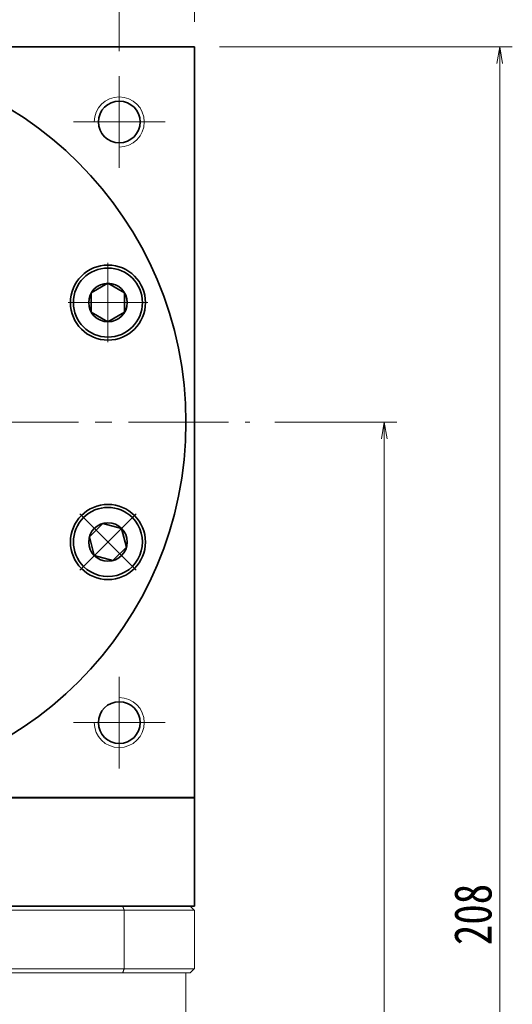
# Model space of a CAD drawing. Header units: millimetres. Extents: x -1 to 644, y 22 to 476.
# Tile 6 of 7: x 406 to 465, y 299 to 417. Entities that reach past the tile are written whole.
import ezdxf

# ---------------------------------------------------------------- set-up
doc = ezdxf.new("R2010")
doc.units = ezdxf.units.MM
doc.set_wipeout_variables(frame=1)
doc.linetypes.add('点画线', pattern=[18, 12, -2, 2, -2])
for name, color, linetype, lineweight in [('EB0', 7, 'Continuous', 35), ('中心线层', 1, '点画线', 18), ('尺寸线层', 3, 'Continuous', 18), ('粗实线', 7, 'Continuous', 40), ('粗实线层', 7, 'Continuous', 35)]:
    doc.layers.add(name, color=color, linetype=linetype, lineweight=lineweight)
doc.styles.add('宋体', font='SimSun.ttf', dxfattribs={"width": 0.8})
doc.dimstyles.new('A水平标注$0', dxfattribs={"dimtxt": 3.5, "dimasz": 2, "dimexe": 1.5, "dimexo": 3, "dimgap": 1.1, "dimtad": 1, "dimtoh": 1, "dimdec": 4, "dimdsep": 46, "dimtxsty": '宋体', "dimblk": 'OPEN', "dimcen": 3, "dimclrd": 3, "dimclre": 3, "dimclrt": 6, "dimadec": 0, "dimazin": 0, "dimtm": 1e-09, "dimtfac": 1, "dimtdec": 4, "dimtix": 1, "dimtmove": 0, "dimatfit": 3, "dimldrblk": 'OPEN', "dimfxl": 0, "dimlwd": 13, "dimlwe": 13, "dimarcsym": 0})

# ---------------------------------------------------------------- blocks, each defined once
blk = doc.blocks.new('_Open')
at = {"color": 0, "linetype": 'ByBlock', "lineweight": -2}
for p, q in [((-1, 0.167), (0, 0)), ((-1, -0.167), (0, 0)), ((0, 0), (-1, 0))]:
    blk.add_line(p, q, dxfattribs=at)
blk = doc.blocks.new('*D18')
at = {"layer": 'Defpoints', "color": 0, "transparency": 16777216}
for p in [(418.26, 421.33), (382.26, 416.71), (418.26, 410.21)]:
    blk.add_point(p, dxfattribs=at)
at = {"layer": '尺寸线层', "color": 3, "lineweight": 13, "transparency": 16777216}
for p, q in [((382.26, 419.71), (382.26, 422.83)), ((418.26, 413.21), (418.26, 422.83)), ((384.26, 421.33), (416.26, 421.33))]:
    blk.add_line(p, q, dxfattribs=at)
at = {"layer": '尺寸线层', "color": 3, "lineweight": 13, "transparency": 16777216, "xscale": 2, "yscale": 2, "zscale": 2, "rotation": 180}
blk.add_blockref('_Open', (382.26, 421.33), dxfattribs=at)
at = {"layer": '尺寸线层', "color": 3, "lineweight": 13, "transparency": 16777216, "xscale": 2, "yscale": 2, "zscale": 2}
blk.add_blockref('_Open', (418.26, 421.33), dxfattribs=at)
at = {"layer": '尺寸线层', "color": 6, "transparency": 16777216, "insert": (400.26, 424.53), "char_height": 4.5, "attachment_point": 5, "style": '宋体', "bg_fill": 3, "box_fill_scale": 1.1, "bg_fill_color": 257, "bg_fill_transparency": 0}
blk.add_mtext('36', dxfattribs=at)
blk = doc.blocks.new('*D21')
at = {"layer": 'Defpoints', "color": 0, "transparency": 16777216}
for p in [(427.26, 413.71), (426.86, 205.71), (463.87, 205.71)]:
    blk.add_point(p, dxfattribs=at)
at = {"layer": '尺寸线层', "color": 3, "lineweight": 13, "transparency": 16777216}
for p, q in [((430.26, 413.71), (465.37, 413.71)), ((463.87, 411.71), (463.87, 207.71)), ((429.86, 205.71), (465.37, 205.71))]:
    blk.add_line(p, q, dxfattribs=at)
at = {"layer": '尺寸线层', "color": 3, "lineweight": 13, "transparency": 16777216, "xscale": 2, "yscale": 2, "zscale": 2}
for p, rotation in [((463.87, 413.71), 89.99999999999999), ((463.87, 205.71), 270)]:
    blk.add_blockref('_Open', p, dxfattribs=dict(at, rotation=rotation))
at = {"layer": '尺寸线层', "color": 6, "transparency": 16777216, "insert": (460.67, 309.71), "char_height": 4.5, "attachment_point": 5, "rotation": 90, "style": '宋体', "bg_fill": 3, "box_fill_scale": 1.1, "bg_fill_color": 257, "bg_fill_transparency": 0}
blk.add_mtext('208', dxfattribs=at)
blk = doc.blocks.new('*D22')
at = {"layer": 'Defpoints', "color": 0, "transparency": 16777216}
for p in [(433.91, 368.71), (426.86, 205.71), (450.03, 205.71)]:
    blk.add_point(p, dxfattribs=at)
at = {"layer": '尺寸线层', "color": 3, "lineweight": 13, "transparency": 16777216}
for p, q in [((436.91, 368.71), (451.53, 368.71)), ((450.03, 366.71), (450.03, 207.71)), ((429.86, 205.71), (451.53, 205.71))]:
    blk.add_line(p, q, dxfattribs=at)
at = {"layer": '尺寸线层', "color": 3, "lineweight": 13, "transparency": 16777216, "xscale": 2, "yscale": 2, "zscale": 2}
for p, rotation in [((450.03, 368.71), 89.99999999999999), ((450.03, 205.71), 270)]:
    blk.add_blockref('_Open', p, dxfattribs=dict(at, rotation=rotation))
at = {"layer": '尺寸线层', "color": 6, "transparency": 16777216, "insert": (446.83, 287.21), "char_height": 4.5, "attachment_point": 5, "rotation": 90, "style": '宋体', "bg_fill": 3, "box_fill_scale": 1.1, "bg_fill_color": 257, "bg_fill_transparency": 0}
blk.add_mtext('163', dxfattribs=at)
blk = doc.blocks.new('*D25')
at = {"layer": 'Defpoints', "color": 0, "transparency": 16777216}
for p in [(379.26, 384.43), (379.26, 380.31), (385.26, 380.31)]:
    blk.add_point(p, dxfattribs=at)
at = {"layer": '尺寸线层', "color": 3, "lineweight": 13, "transparency": 16777216}
for p, q in [((379.26, 383.31), (379.26, 385.93)), ((385.26, 383.31), (385.26, 385.93)), ((377.26, 384.43), (375.26, 384.43)), ((385.26, 384.43), (379.26, 384.43)), ((387.26, 384.43), (389.26, 384.43))]:
    blk.add_line(p, q, dxfattribs=at)
at = {"layer": '尺寸线层', "color": 3, "lineweight": 13, "transparency": 16777216, "xscale": 2, "yscale": 2, "zscale": 2}
blk.add_blockref('_Open', (379.26, 384.43), dxfattribs=at)
at = {"layer": '尺寸线层', "color": 3, "lineweight": 13, "transparency": 16777216, "xscale": 2, "yscale": 2, "zscale": 2, "rotation": 180}
blk.add_blockref('_Open', (385.26, 384.43), dxfattribs=at)
at = {"layer": '尺寸线层', "color": 6, "transparency": 16777216, "insert": (382.26, 389.35), "char_height": 4.5, "attachment_point": 5, "style": '宋体', "bg_fill": 3, "box_fill_scale": 1.1, "bg_fill_color": 257, "bg_fill_transparency": 0}
blk.add_mtext('{\\A1;\\A1;6P9({\\H0.707107x;\\S-0.012^ -0.042;})}', dxfattribs=at)
blk = doc.blocks.new('*X6')
at = {"layer": '中心线层', "linetype": '点画线', "lineweight": 18}
for p, q in [((0, -4.76), (0, 4.76)), ((-4.76, 0), (4.76, 0))]:
    blk.add_line(p, q, dxfattribs=at)
at = {"layer": '粗实线层'}
for p, q in [((-2.31, 0), (-1.15, 2)), ((-1.15, 2), (1.15, 2)), ((2.31, 0), (1.15, 2)), ((2.31, 0), (1.15, 2)), ((-2.31, 0), (-1.15, -2)), ((2.31, 0), (1.15, -2)), ((-1.15, -2), (1.15, -2))]:
    blk.add_line(p, q, dxfattribs=at)
blk.add_circle((0, 0), 2.31, dxfattribs=at)
for start, end in [(0, 180), (180, 360)]:
    blk.add_arc((0, 0), 4.14, start, end, dxfattribs=at)
blk = doc.blocks.new('*D28')
at = {"layer": 'Defpoints', "color": 0, "transparency": 16777216}
for p in [(427.26, 436.37), (337.26, 413.71), (427.26, 413.71)]:
    blk.add_point(p, dxfattribs=at)
at = {"layer": '尺寸线层', "color": 3, "lineweight": 13, "transparency": 16777216}
for p, q in [((337.26, 416.71), (337.26, 437.87)), ((427.26, 416.71), (427.26, 437.87)), ((339.26, 436.37), (425.26, 436.37))]:
    blk.add_line(p, q, dxfattribs=at)
at = {"layer": '尺寸线层', "color": 3, "lineweight": 13, "transparency": 16777216, "xscale": 2, "yscale": 2, "zscale": 2, "rotation": 180}
blk.add_blockref('_Open', (337.26, 436.37), dxfattribs=at)
at = {"layer": '尺寸线层', "color": 3, "lineweight": 13, "transparency": 16777216, "xscale": 2, "yscale": 2, "zscale": 2}
blk.add_blockref('_Open', (427.26, 436.37), dxfattribs=at)
at = {"layer": '尺寸线层', "color": 6, "transparency": 16777216, "insert": (381.13, 439.57), "char_height": 4.5, "attachment_point": 5, "style": '宋体', "bg_fill": 3, "box_fill_scale": 1.1, "bg_fill_color": 257, "bg_fill_transparency": 0}
blk.add_mtext('90', dxfattribs=at)

msp = doc.modelspace()

# ---------------------------------------------------------------- linework, layer by layer
at = {"color": 7, "linetype": 'Continuous', "lineweight": 15}
for p, q in [((418.67419, 310.70951), (345.84562, 310.70951)), ((345.66755, 310.20951), (418.85225, 310.20951)), ((418.85225, 303.20951), (418.85225, 310.20951)), ((418.85225, 303.20951), (345.66755, 303.20951)), ((345.84562, 302.70951), (418.67419, 302.70951))]:
    msp.add_line(p, q, dxfattribs=at)
for points in [[(418.67419, 310.70951), (418.85225, 310.20951)], [(418.85225, 303.20951), (418.67419, 302.70951)], [(426.2599, 302.70951), (426.2599, 276.70951)]]:
    msp.add_open_spline(points, degree=1, dxfattribs=at)
at = {"layer": '中心线层'}
for p, q in [((418.2599, 410.20951), (418.2599, 399.20951)), ((412.7599, 404.70951), (423.7599, 404.70951)), ((329.36803, 368.70951), (433.91203, 368.70951)), ((418.2599, 338.20951), (418.2599, 327.20951)), ((423.7599, 332.70951), (412.7599, 332.70951))]:
    msp.add_line(p, q, dxfattribs=at)
at = {"layer": '粗实线', "lineweight": 40}
msp.add_line((427.2599, 323.70951), (337.2599, 323.70951), dxfattribs=at)
at = {"layer": '粗实线层'}
for p in [(337.2599, 413.70951), (427.2599, 323.70951)]:
    msp.add_line(p, (427.2599, 413.70951), dxfattribs=at)
for centre, radius in [((418.2599, 404.70951), 2.5), ((416.90539, 354.35889), 4.5), ((418.2599, 332.70951), 2.5)]:
    msp.add_circle(centre, radius, dxfattribs=at)
at = {"layer": '粗实线层', "lineweight": 18}
for centre, start, end in [((418.2599, 404.70951), 270, 180), ((418.2599, 332.70951), 180, 90)]:
    msp.add_arc(centre, 3, start, end, dxfattribs=at)

# ---------------------------------------------------------------- next in the draw order: dimensions: what is measured, and where the dimension line sits
at = {"layer": '尺寸线层'}
dim = msp.add_linear_dim(base=(418.2599, 421.32674), p1=(382.2599, 416.70951), p2=(418.2599, 410.20951), dimstyle='A水平标注$0', override={"dimtxt": 4.5, "dimgap": 1, "dimdec": 1, "dimpost": '<>', "dimblk": 'Open', "dimtvp": 0.1, "dimtfill": 1, "dimtfillclr": 256}, dxfattribs=at)
dim.commit()
dim.dimension.update_dxf_attribs({"geometry": '*D18', "text_midpoint": (400.2599, 424.52646)})
dim = msp.add_linear_dim(base=(463.87067, 205.70951), p1=(427.2599, 413.70951), p2=(426.8599, 205.70951), angle=270, dimstyle='A水平标注$0', override={"dimtxt": 4.5, "dimgap": 1, "dimdec": 1, "dimpost": '<>', "dimblk": 'Open', "dimtvp": 0.1, "dimtfill": 1, "dimtfillclr": 256}, dxfattribs=at)
dim.commit()
dim.dimension.update_dxf_attribs({"geometry": '*D21', "text_midpoint": (460.67095, 309.70951)})

# ---------------------------------------------------------------- next in the draw order: linework, layer by layer
at = {"layer": '粗实线层'}
msp.add_circle((382.2599, 368.70951), 44, dxfattribs=at)

# ---------------------------------------------------------------- next in the draw order: dimensions: what is measured, and where the dimension line sits
at = {"layer": '尺寸线层'}
dim = msp.add_linear_dim(base=(427.2599, 436.36969), p1=(337.2599, 413.70951), p2=(427.2599, 413.70951), dimstyle='A水平标注$0', override={"dimtxt": 4.5, "dimgap": 1, "dimdec": 1, "dimpost": '<>', "dimblk": 'Open', "dimtvp": 0.1, "dimtfill": 1, "dimtfillclr": 256}, dxfattribs=at)
dim.commit()
dim.dimension.update_dxf_attribs({"geometry": '*D28', "text_midpoint": (381.1271, 436.36969), "dimtype": 160})
dim = msp.add_linear_dim(base=(450.03019, 205.70951), p1=(433.91203, 368.70951), p2=(426.8599, 205.70951), angle=270, dimstyle='A水平标注$0', override={"dimtxt": 4.5, "dimgap": 1, "dimtad": 1, "dimjust": 0, "dimdec": 1, "dimlfac": 1, "dimpost": '<>', "dimse1": 0, "dimse2": 0, "dimsd1": 0, "dimsd2": 0, "dimtofl": 1, "dimtvp": 0.1}, dxfattribs=at)
dim.commit()
dim.dimension.update_dxf_attribs({"geometry": '*D22', "text_midpoint": (446.83047, 287.20951)})

# ---------------------------------------------------------------- next in the draw order: linework, layer by layer
at = {"color": 7, "linetype": 'Continuous', "lineweight": 15}
for p, q in [((426.7599, 310.70951), (418.67419, 310.70951)), ((418.85225, 310.20951), (427.2599, 310.20951)), ((427.2599, 310.20951), (427.2599, 303.20951)), ((418.67419, 302.70951), (426.7599, 302.70951)), ((427.2599, 303.20951), (418.85225, 303.20951))]:
    msp.add_line(p, q, dxfattribs=at)
for points in [[(426.7599, 310.70951), (427.2599, 310.20951)], [(426.7599, 302.70951), (427.2599, 303.20951)]]:
    msp.add_open_spline(points, degree=1, dxfattribs=at)
at = {"layer": 'EB0'}
msp.add_line((427.2599, 310.70951), (337.2599, 310.70951), dxfattribs=at)
at = {"layer": '粗实线层'}
msp.add_line((427.2599, 310.70951), (427.2599, 323.70951), dxfattribs=at)

# ---------------------------------------------------------------- next in the draw order: dimensions: what is measured, and where the dimension line sits
at = {"layer": '尺寸线层'}
dim = msp.add_linear_dim(base=(379.2599, 384.42766), p1=(385.2599, 380.30951), p2=(379.2599, 380.30951), text='{\\A1;\\A1;6P9({\\H0.707107x;\\S-0.012^ -0.042;})}', dimstyle='A水平标注$0', override={"dimtxt": 4.5, "dimgap": 1, "dimdec": 1, "dimpost": '<>', "dimblk": 'Open', "dimtp": -0.012, "dimtm": 0.042, "dimtdec": 3, "dimtvp": 0.1, "dimtfill": 1, "dimtfillclr": 256, "dimtzin": 8}, dxfattribs=at)
dim.commit()
dim.dimension.update_dxf_attribs({"geometry": '*D25', "text_midpoint": (382.2599, 389.3454)})

# ---------------------------------------------------------------- next in the draw order: wipeouts: each hides what was drawn before it
msp.add_wipeout([(413.97796, 351.43146), (413.99517, 351.41436), (414.01248, 351.39735), (414.02988, 351.38045), (414.04739, 351.36365), (414.06499, 351.34695), (414.08269, 351.33036), (414.10049, 351.31386), (414.11838, 351.29748), (414.13637, 351.2812), (414.15446, 351.26502), (414.17264, 351.24895), (414.19091, 351.23299), (414.20928, 351.21714), (414.22773, 351.20139), (414.24629, 351.18575), (414.26493, 351.17022), (414.28366, 351.1548), (414.30248, 351.13949), (414.3214, 351.12429), (414.3404, 351.1092), (414.35949, 351.09423), (414.37866, 351.07936), (414.39793, 351.06461), (414.41728, 351.04997), (414.43671, 351.03545), (414.45623, 351.02104), (414.47584, 351.00674), (414.49552, 350.99256), (414.51529, 350.97849), (414.53515, 350.96454), (414.53515, 350.96454), (414.69548, 350.85804), (414.8606, 350.7591), (415.03014, 350.66794), (415.20373, 350.58477), (415.381, 350.50975), (415.56156, 350.44305), (415.74503, 350.38482), (415.93101, 350.33518), (416.1191, 350.29424), (416.30888, 350.26208), (416.49996, 350.23879), (416.69191, 350.22439), (416.88432, 350.21894), (417.07678, 350.22244), (417.26886, 350.23487), (417.46017, 350.25623), (417.65027, 350.28645), (417.83876, 350.32547), (418.02523, 350.37322), (418.20929, 350.42958), (418.39052, 350.49444), (418.56854, 350.56765), (418.74297, 350.64905), (418.91343, 350.73848), (419.07954, 350.83573), (419.24096, 350.9406), (419.39732, 351.05286), (419.5483, 351.17226), (419.69357, 351.29855), (419.83281, 351.43146), (419.83281, 351.43146), (419.96572, 351.5707), (420.09201, 351.71597), (420.21142, 351.86695), (420.32367, 352.02331), (420.42854, 352.18473), (420.52579, 352.35084), (420.61522, 352.5213), (420.69663, 352.69573), (420.76984, 352.87375), (420.83469, 353.05498), (420.89105, 353.23904), (420.9388, 353.42551), (420.97782, 353.614), (421.00805, 353.80411), (421.0294, 353.99541), (421.04184, 354.18749), (421.04533, 354.37995), (421.03988, 354.57236), (421.02549, 354.76431), (421.00219, 354.95539), (420.97003, 355.14517), (420.92909, 355.33326), (420.87945, 355.51924), (420.82122, 355.70271), (420.75452, 355.88327), (420.6795, 356.06054), (420.59633, 356.23413), (420.50517, 356.40367), (420.40623, 356.56879), (420.29973, 356.72913), (420.29973, 356.72913), (420.28578, 356.74898), (420.27171, 356.76875), (420.25753, 356.78844), (420.24324, 356.80804), (420.22882, 356.82756), (420.2143, 356.84699), (420.19966, 356.86634), (420.18491, 356.88561), (420.17004, 356.90478), (420.15507, 356.92387), (420.13998, 356.94287), (420.12478, 356.96179), (420.10947, 356.98061), (420.09405, 356.99934), (420.07852, 357.01799), (420.06288, 357.03654), (420.04714, 357.055), (420.03128, 357.07336), (420.01532, 357.09163), (419.99925, 357.10981), (419.98307, 357.1279), (419.96679, 357.14589), (419.95041, 357.16378), (419.93392, 357.18158), (419.91732, 357.19928), (419.90062, 357.21688), (419.88382, 357.23439), (419.86692, 357.25179), (419.84991, 357.2691), (419.83281, 357.28631), (419.83281, 357.28631), (419.67559, 357.43551), (419.51077, 357.57627), (419.33882, 357.70822), (419.16019, 357.83098), (418.97539, 357.94423), (418.78491, 358.04765), (418.58927, 358.14096), (418.38903, 358.22391), (418.18472, 358.29626), (417.9769, 358.35782), (417.76614, 358.40842), (417.55302, 358.44792), (417.33813, 358.47621), (417.12206, 358.49321), (416.90539, 358.49889), (416.68871, 358.49321), (416.47264, 358.47621), (416.25775, 358.44792), (416.04463, 358.40842), (415.83387, 358.35782), (415.62605, 358.29626), (415.42174, 358.22391), (415.2215, 358.14096), (415.02586, 358.04765), (414.83539, 357.94423), (414.65058, 357.83098), (414.47195, 357.70822), (414.3, 357.57627), (414.13518, 357.43551), (413.97796, 357.28631), (413.97796, 357.28631), (413.82877, 357.12909), (413.688, 356.96427), (413.55605, 356.79232), (413.43329, 356.61369), (413.32004, 356.42889), (413.21662, 356.23841), (413.12331, 356.04278), (413.04036, 355.84253), (412.96801, 355.63822), (412.90645, 355.4304), (412.85585, 355.21964), (412.81636, 355.00652), (412.78806, 354.79163), (412.77106, 354.57556), (412.76539, 354.35889), (412.77106, 354.14222), (412.78806, 353.92614), (412.81636, 353.71125), (412.85585, 353.49813), (412.90645, 353.28738), (412.96801, 353.07956), (413.04036, 352.87524), (413.12331, 352.675), (413.21662, 352.47937), (413.32004, 352.28889), (413.43329, 352.10408), (413.55605, 351.92546), (413.688, 351.7535), (413.82877, 351.58869)]).dxf.layer = '粗实线层'

# ---------------------------------------------------------------- next in the draw order: linework, layer by layer
at = {"layer": '粗实线层'}
msp.add_circle((416.90539, 383.06014), 4.5, dxfattribs=at)

# ---------------------------------------------------------------- next in the draw order: block references
at = {"layer": '粗实线层', "rotation": 225}
msp.add_blockref('*X6', (416.90539, 354.35889), dxfattribs=at)

# ---------------------------------------------------------------- next in the draw order: wipeouts: each hides what was drawn before it
msp.add_wipeout([(416.90539, 378.92014), (416.92965, 378.92021), (416.95391, 378.92043), (416.97817, 378.92078), (417.00243, 378.92128), (417.02668, 378.92192), (417.05093, 378.9227), (417.07518, 378.92363), (417.09942, 378.92469), (417.12365, 378.9259), (417.14788, 378.92725), (417.1721, 378.92874), (417.1963, 378.93038), (417.2205, 378.93215), (417.24469, 378.93407), (417.26886, 378.93613), (417.29303, 378.93833), (417.31718, 378.94067), (417.34131, 378.94316), (417.36543, 378.94578), (417.38954, 378.94855), (417.41363, 378.95146), (417.4377, 378.95451), (417.46175, 378.9577), (417.48578, 378.96103), (417.5098, 378.9645), (417.53379, 378.96811), (417.55776, 378.97187), (417.58171, 378.97576), (417.60563, 378.97979), (417.62954, 378.98397), (417.62954, 378.98397), (417.81822, 379.02203), (418.00494, 379.06883), (418.18928, 379.12425), (418.37084, 379.18819), (418.54923, 379.26049), (418.72407, 379.34101), (418.89498, 379.42956), (419.06159, 379.52597), (419.22353, 379.63001), (419.38047, 379.74148), (419.53205, 379.86011), (419.67796, 379.98566), (419.81787, 380.11786), (419.95149, 380.25642), (420.07852, 380.40104), (420.19869, 380.55141), (420.31174, 380.70721), (420.41743, 380.86809), (420.51553, 381.0337), (420.60582, 381.2037), (420.68811, 381.37771), (420.76223, 381.55536), (420.82801, 381.73627), (420.8853, 381.92003), (420.934, 382.10626), (420.97398, 382.29455), (421.00517, 382.48449), (421.0275, 382.67568), (421.04091, 382.86771), (421.04539, 383.06014), (421.04539, 383.06014), (421.04091, 383.25258), (421.0275, 383.4446), (421.00517, 383.63579), (420.97398, 383.82574), (420.934, 384.01403), (420.8853, 384.20026), (420.82801, 384.38402), (420.76223, 384.56492), (420.68811, 384.74257), (420.60582, 384.91658), (420.51553, 385.08658), (420.41743, 385.2522), (420.31174, 385.41308), (420.19869, 385.56887), (420.07852, 385.71924), (419.95149, 385.86386), (419.81787, 386.00242), (419.67796, 386.13462), (419.53205, 386.26018), (419.38047, 386.37881), (419.22353, 386.49027), (419.06159, 386.59432), (418.89498, 386.69072), (418.72407, 386.77928), (418.54923, 386.8598), (418.37084, 386.9321), (418.18928, 386.99603), (418.00494, 387.05146), (417.81822, 387.09825), (417.62954, 387.13632), (417.62954, 387.13632), (417.60563, 387.14049), (417.58171, 387.14453), (417.55776, 387.14842), (417.53379, 387.15217), (417.5098, 387.15579), (417.48578, 387.15926), (417.46175, 387.16259), (417.4377, 387.16578), (417.41363, 387.16883), (417.38954, 387.17174), (417.36543, 387.1745), (417.34131, 387.17713), (417.31718, 387.17961), (417.29303, 387.18196), (417.26886, 387.18416), (417.24469, 387.18622), (417.2205, 387.18813), (417.1963, 387.18991), (417.1721, 387.19154), (417.14788, 387.19304), (417.12365, 387.19439), (417.09942, 387.19559), (417.07518, 387.19666), (417.05093, 387.19758), (417.02668, 387.19837), (417.00243, 387.19901), (416.97817, 387.1995), (416.95391, 387.19986), (416.92965, 387.20007), (416.90539, 387.20014), (416.90539, 387.20014), (416.68871, 387.19447), (416.47264, 387.17746), (416.25775, 387.14917), (416.04463, 387.10967), (415.83387, 387.05908), (415.62605, 386.99752), (415.42174, 386.92517), (415.2215, 386.84222), (415.02586, 386.74891), (414.83539, 386.64549), (414.65058, 386.53224), (414.47195, 386.40947), (414.3, 386.27753), (414.13518, 386.13676), (413.97796, 385.98757), (413.82877, 385.83034), (413.688, 385.66553), (413.55605, 385.49357), (413.43329, 385.31495), (413.32004, 385.13014), (413.21662, 384.93966), (413.12331, 384.74403), (413.04036, 384.54379), (412.96801, 384.33947), (412.90645, 384.13165), (412.85585, 383.9209), (412.81636, 383.70778), (412.78806, 383.49289), (412.77106, 383.27681), (412.76539, 383.06014), (412.76539, 383.06014), (412.77106, 382.84347), (412.78806, 382.6274), (412.81636, 382.4125), (412.85585, 382.19939), (412.90645, 381.98863), (412.96801, 381.78081), (413.04036, 381.5765), (413.12331, 381.37625), (413.21662, 381.18062), (413.32004, 380.99014), (413.43329, 380.80534), (413.55605, 380.62671), (413.688, 380.45476), (413.82877, 380.28994), (413.97796, 380.13272), (414.13518, 379.98352), (414.3, 379.84276), (414.47195, 379.71081), (414.65058, 379.58805), (414.83539, 379.4748), (415.02586, 379.37138), (415.2215, 379.27807), (415.42174, 379.19512), (415.62605, 379.12277), (415.83387, 379.06121), (416.04463, 379.01061), (416.25775, 378.97111), (416.47264, 378.94282), (416.68871, 378.92582)]).dxf.layer = '粗实线层'

# ---------------------------------------------------------------- next in the draw order: block references
at = {"layer": '粗实线层', "rotation": 270}
msp.add_blockref('*X6', (416.90539, 383.06014), dxfattribs=at)

doc.saveas('drawing.dxf')
